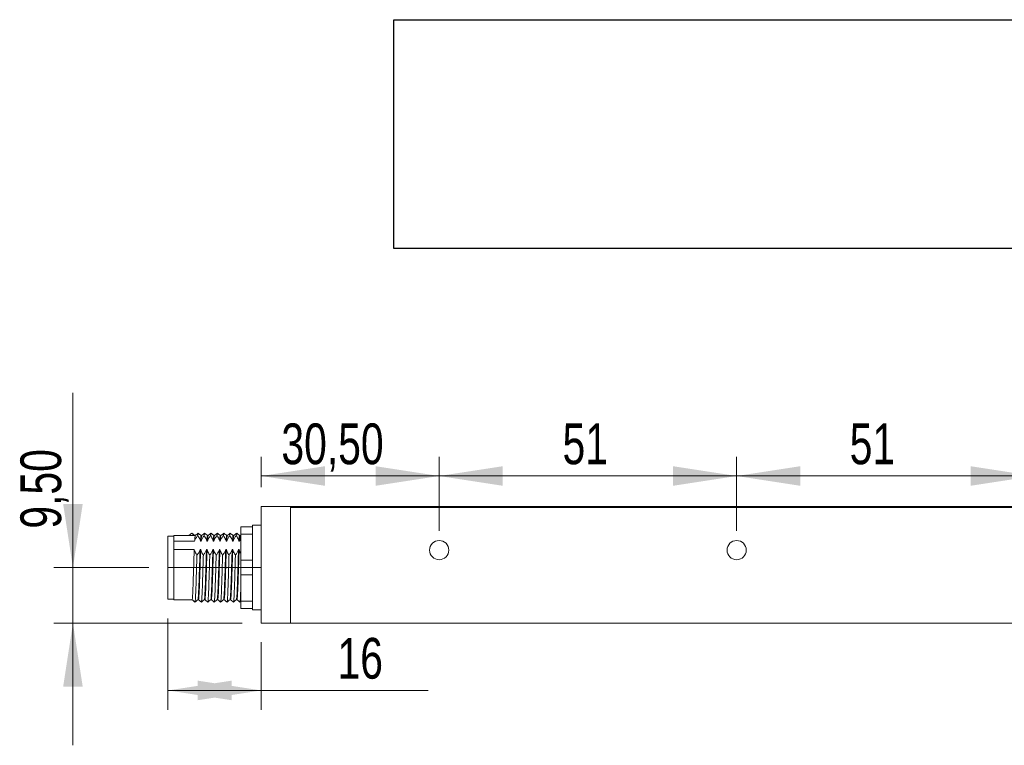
# Model space of a CAD drawing. Header units: millimetres. Extents: x 16 to 406, y 17 to 284.
# Tile 27 of 28: x 295 to 346, y 245 to 283. Entities that reach past the tile are written whole.
import ezdxf

# ---------------------------------------------------------------- set-up
doc = ezdxf.new("R2010")
doc.units = ezdxf.units.MM
doc.linetypes.add('CENTERX2', pattern=[20.32, 12.7, -2.54, 2.54, -2.54])
doc.styles.add('SLDTEXTSTYLE0', font='TXT', dxfattribs={"width": 0.75})
doc.dimstyles.new('SLDDIMSTYLE0', dxfattribs={"dimtxt": 2.116667, "dimasz": 3.302, "dimexe": 0, "dimexo": 0.0625, "dimgap": 0.529167, "dimtad": 1, "dimtoh": 1, "dimlfac": 3.3, "dimrnd": 1e-09, "dimzin": 12, "dimdsep": 46, "dimtxsty": 'SLDTEXTSTYLE0', "dimsah": 1, "dimcen": 0.09, "dimadec": 0, "dimazin": 0, "dimtfac": 1, "dimtofl": 0, "dimtmove": 0, "dimatfit": 3, "dimfxl": 1, "dimtolj": 1, "dimtzin": 12, "dimarcsym": 0})
doc.dimstyles.new('SLDDIMSTYLE2', dxfattribs={"dimtxt": 2.116667, "dimasz": 3.302, "dimexe": 0, "dimexo": 0.0625, "dimgap": 0.529167, "dimtad": 1, "dimtoh": 1, "dimlfac": 3.3, "dimrnd": 1e-09, "dimzin": 12, "dimdsep": 46, "dimtxsty": 'SLDTEXTSTYLE0', "dimsah": 1, "dimcen": 0.09, "dimadec": 0, "dimazin": 0, "dimtfac": 1, "dimtofl": 0, "dimtmove": 0, "dimatfit": 3, "dimfxl": 1, "dimtolj": 1, "dimtzin": 12, "dimarcsym": 0})
picture_1 = doc.add_image_def('image4.bmp', size_in_pixel=(285, 61))

# ---------------------------------------------------------------- blocks, each defined once
blk = doc.blocks.new('*D49')
at = {"color": 7, "linetype": 'Continuous', "lineweight": 0}
for p, q in [((297.621, 254.318), (297.621, 263.4)), ((301.559, 254.318), (296.621, 254.318)), ((297.621, 254.318), (297.621, 251.439)), ((306.408, 251.439), (296.621, 251.439)), ((297.621, 251.439), (297.621, 245.089))]:
    blk.add_line(p, q, dxfattribs=at)
for points in [[(297.621, 254.318), (298.129, 257.62), (297.113, 257.62)], [(297.621, 251.439), (297.113, 248.137), (298.129, 248.137)]]:
    blk.add_solid(points, dxfattribs=at)
at = {"color": 7, "linetype": 'Continuous', "lineweight": 0, "insert": (294.892, 256.342), "char_height": 2.1167, "attachment_point": 1, "rotation": 90, "style": 'SLDTEXTSTYLE0'}
blk.add_mtext('9,50', dxfattribs=at)
blk = doc.blocks.new('*D51')
at = {"color": 7, "linetype": 'Continuous', "lineweight": 0}
for p, q in [((307.408, 258.5), (307.408, 260.077)), ((316.65, 256.227), (316.65, 260.077)), ((307.408, 259.077), (316.65, 259.077))]:
    blk.add_line(p, q, dxfattribs=at)
for points in [[(307.408, 259.077), (310.71, 258.569), (310.71, 259.585)], [(316.65, 259.077), (313.348, 259.585), (313.348, 258.569)]]:
    blk.add_solid(points, dxfattribs=at)
at = {"color": 7, "linetype": 'Continuous', "lineweight": 0, "insert": (308.451, 261.806), "char_height": 2.1167, "attachment_point": 1, "style": 'SLDTEXTSTYLE0'}
blk.add_mtext('30,50', dxfattribs=at)
blk = doc.blocks.new('*D52')
at = {"color": 7, "linetype": 'Continuous', "lineweight": 0}
for p, q in [((316.65, 256.227), (316.65, 260.077)), ((332.105, 256.227), (332.105, 260.077)), ((332.105, 259.077), (316.65, 259.077))]:
    blk.add_line(p, q, dxfattribs=at)
for points in [[(316.65, 259.077), (319.952, 258.569), (319.952, 259.585)], [(332.105, 259.077), (328.803, 259.585), (328.803, 258.569)]]:
    blk.add_solid(points, dxfattribs=at)
at = {"color": 7, "linetype": 'Continuous', "lineweight": 0, "insert": (323.058, 261.806), "char_height": 2.1167, "attachment_point": 1, "style": 'SLDTEXTSTYLE0'}
blk.add_mtext('51', dxfattribs=at)
blk = doc.blocks.new('*D53')
at = {"color": 7, "linetype": 'Continuous', "lineweight": 0}
for p, q in [((332.105, 256.227), (332.105, 260.077)), ((347.559, 256.227), (347.559, 260.077)), ((332.105, 259.077), (347.559, 259.077))]:
    blk.add_line(p, q, dxfattribs=at)
for points in [[(332.105, 259.077), (335.407, 258.569), (335.407, 259.585)], [(347.559, 259.077), (344.257, 259.585), (344.257, 258.569)]]:
    blk.add_solid(points, dxfattribs=at)
at = {"color": 7, "linetype": 'Continuous', "lineweight": 0, "insert": (337.976, 261.806), "char_height": 2.1167, "attachment_point": 1, "style": 'SLDTEXTSTYLE0'}
blk.add_mtext('51', dxfattribs=at)
blk = doc.blocks.new('*D55')
at = {"color": 7, "linetype": 'Continuous', "lineweight": 0}
for p, q in [((302.559, 251.682), (302.559, 246.939)), ((307.408, 250.439), (307.408, 246.939)), ((302.559, 247.939), (307.408, 247.939)), ((307.408, 247.939), (316.082, 247.939))]:
    blk.add_line(p, q, dxfattribs=at)
for points in [[(302.559, 247.939), (305.861, 247.431), (305.861, 248.447)], [(307.408, 247.939), (304.106, 248.447), (304.106, 247.431)]]:
    blk.add_solid(points, dxfattribs=at)
at = {"color": 7, "linetype": 'Continuous', "lineweight": 0, "insert": (311.368, 250.667), "char_height": 2.1167, "attachment_point": 1, "style": 'SLDTEXTSTYLE0'}
blk.add_mtext('16', dxfattribs=at)

msp = doc.modelspace()

# ---------------------------------------------------------------- linework, layer by layer
at = {"color": 7, "linetype": 'Continuous', "lineweight": 15}
for p, q in [((307.4077, 251.4394), (307.4077, 257.5)), ((307.4077, 257.5), (308.9229, 257.5)), ((308.9229, 257.5), (370.7411, 257.5)), ((308.9229, 251.4394), (308.9229, 257.5)), ((308.9229, 257.4394), (308.9229, 251.4394)), ((370.7411, 257.4394), (308.9229, 257.4394)), ((306.3471, 256.4394), (306.9532, 256.4394)), ((306.3471, 256.0606), (306.3471, 256.4394)), ((306.9532, 256.5151), (306.9532, 256.4394)), ((306.9532, 256.4394), (306.9532, 256.0606)), ((302.5593, 254.3181), (302.5593, 255.9545)), ((302.8623, 255.6989), (302.8623, 255.9848)), ((303.6426, 255.9848), (303.7941, 256.106)), ((303.9456, 255.9848), (303.6426, 255.9848)), ((303.7941, 256.106), (303.9456, 255.9848)), ((306.9532, 256.0606), (306.3471, 256.0606)), ((306.3471, 256.0606), (306.3471, 254.6969)), ((306.9532, 256.0606), (306.9532, 255.8741)), ((306.9532, 255.8741), (306.9532, 254.8834)), ((302.8623, 255.6989), (302.8623, 255.4752)), ((302.8623, 255.6989), (303.9442, 255.6989)), ((302.8623, 255.4752), (302.8623, 255.2515)), ((304.2472, 255.6989), (304.2775, 255.6989)), ((304.5805, 255.6989), (304.6108, 255.6989)), ((304.9139, 255.6989), (304.9442, 255.6989)), ((305.2472, 255.6989), (305.2775, 255.6989)), ((305.5805, 255.6989), (305.6108, 255.6989)), ((305.9139, 255.6989), (305.9442, 255.6989)), ((306.2472, 255.6989), (306.2775, 255.6989)), ((303.9243, 255.2515), (302.8623, 255.2515)), ((302.8623, 252.6515), (302.8623, 255.2515)), ((304.2577, 255.2515), (304.2274, 255.2515)), ((304.591, 255.2515), (304.5607, 255.2515)), ((304.9243, 255.2515), (304.894, 255.2515)), ((305.2577, 255.2515), (305.2274, 255.2515)), ((305.591, 255.2515), (305.5607, 255.2515)), ((305.9243, 255.2515), (305.894, 255.2515)), ((306.2577, 255.2515), (306.2274, 255.2515)), ((306.9532, 254.8834), (306.9532, 254.6969)), ((302.5593, 252.6818), (302.5593, 254.3181)), ((306.3471, 254.6969), (306.9532, 254.6969)), ((306.3471, 253.9394), (306.3471, 254.6969)), ((306.9532, 254.6969), (306.9532, 253.9394)), ((306.9532, 253.9394), (306.3471, 253.9394)), ((306.3471, 253.9394), (306.3471, 252.5757)), ((306.9532, 253.9394), (306.9532, 253.7529)), ((306.9532, 253.7529), (306.9532, 252.7622)), ((306.9532, 252.7622), (306.9532, 252.5757)), ((306.3471, 252.5757), (306.9532, 252.5757)), ((306.3471, 252.1969), (306.3471, 252.5757)), ((306.9532, 252.5757), (306.9532, 252.1969)), ((306.9532, 252.1969), (306.3471, 252.1969)), ((306.9532, 252.1969), (306.9532, 252.1212)), ((307.4077, 251.4394), (308.9229, 251.4394)), ((308.9229, 251.4394), (372.2562, 251.4394))]:
    msp.add_line(p, q, dxfattribs=at)
at = {"color": 7, "linetype": 'CENTERX2', "lineweight": 0}
msp.add_line((302.5593, 254.3181), (307.4077, 254.3181), dxfattribs=at)
at = {"color": 7, "linetype": 'Continuous', "lineweight": 15}
for centre in [(316.6502, 255.2272), (332.1047, 255.2272)]:
    msp.add_circle(centre, 0.5, dxfattribs=at)
for points in [[(307.4077, 256.5151), (306.9532, 256.5151)], [(302.8623, 255.9545), (302.5593, 255.9545)], [(303.6375, 255.9848), (302.8623, 255.9848)], [(303.7953, 256.1002), (303.7941, 256.106)], [(303.9469, 255.9792), (303.9456, 255.9848)], [(303.9759, 255.9848), (303.9507, 255.9848)], [(304.3092, 255.9848), (304.2789, 255.9848)], [(304.6426, 255.9848), (304.6123, 255.9848)], [(304.976, 255.9848), (304.9457, 255.9848)], [(305.3092, 255.9848), (305.279, 255.9848)], [(305.6425, 255.9848), (305.6123, 255.9848)], [(305.9759, 255.9848), (305.9456, 255.9848)], [(306.2775, 255.6989), (306.3471, 255.8436)], [(306.3093, 255.9848), (306.2789, 255.9848)], [(306.3471, 256.0156), (306.308, 255.9843)], [(302.5593, 252.6818), (302.8623, 252.6818)], [(302.8623, 252.6515), (303.8092, 252.6515)], [(304.1122, 252.6515), (304.1425, 252.6515)], [(304.4456, 252.6515), (304.4759, 252.6515)], [(304.779, 252.6515), (304.8093, 252.6515)], [(305.1123, 252.6515), (305.1426, 252.6515)], [(305.4456, 252.6515), (305.4759, 252.6515)], [(305.7789, 252.6515), (305.8092, 252.6515)], [(306.1123, 252.6515), (306.1426, 252.6515)], [(306.2953, 252.5307), (306.3471, 252.5722)], [(306.9532, 252.1212), (307.4077, 252.1212)]]:
    msp.add_open_spline(points, degree=1, dxfattribs=at)
for points, knots in [([(303.9469, 255.9843), (303.9216, 256.0045), (303.8711, 256.0449), (303.8205, 256.0853), (303.7953, 256.1056)], [0, 0, 0, 0, 0.4999891, 1, 1, 1, 1]), ([(303.9442, 255.6989), (303.9657, 255.7478), (303.9981, 255.8213), (304.0575, 255.9154), (304.091, 255.9615), (304.1078, 255.9845)], [0, 0, 0, 0, 0.4964617, 0.7479036, 1, 1, 1, 1]), ([(303.9746, 255.9703), (303.9712, 255.9666), (303.9627, 255.9577), (303.9521, 255.8319), (303.9456, 255.7221), (303.9442, 255.6989)], [0, 0, 0, 0, 0.352783, 0.8636736, 1, 1, 1, 1]), ([(304.1263, 256.1056), (304.101, 256.0853), (304.0505, 256.0449), (304, 256.0045), (303.9747, 255.9843)], [0, 0, 0, 0, 0.5000014, 1, 1, 1, 1]), ([(304.1262, 256.0959), (304.124, 256.0954), (304.1181, 256.094), (304.1118, 256.0267), (304.1078, 255.9845)], [0, 0, 0, 0, 0.3738029, 1, 1, 1, 1]), ([(304.1078, 255.9845), (304.1217, 255.9631), (304.1583, 255.9066), (304.2088, 255.8119), (304.2344, 255.7367), (304.2472, 255.6989)], [0, 0, 0, 0, 0.2340911, 0.6153324, 1, 1, 1, 1]), ([(304.2802, 255.9843), (304.255, 256.0045), (304.2044, 256.0449), (304.1539, 256.0853), (304.1286, 256.1055)], [0, 0, 0, 0, 0.5000069, 1, 1, 1, 1]), ([(304.2789, 255.9736), (304.275, 255.9699), (304.2662, 255.9614), (304.2552, 255.832), (304.2486, 255.7221), (304.2472, 255.6989)], [0, 0, 0, 0, 0.3790162, 0.8691992, 1, 1, 1, 1]), ([(304.2775, 255.6989), (304.299, 255.7478), (304.3314, 255.8213), (304.3908, 255.9154), (304.4244, 255.9615), (304.4411, 255.9845)], [0, 0, 0, 0, 0.49646, 0.7479027, 1, 1, 1, 1]), ([(304.308, 255.9675), (304.3056, 255.9689), (304.2983, 255.9732), (304.2877, 255.8631), (304.28, 255.7392), (304.2775, 255.6989)], [0, 0, 0, 0, 0.2444122, 0.7546895, 1, 1, 1, 1]), ([(304.4596, 256.1056), (304.4344, 256.0853), (304.3838, 256.0449), (304.3333, 256.0045), (304.308, 255.9843)], [0, 0, 0, 0, 0.4999924, 1, 1, 1, 1]), ([(304.4596, 256.0928), (304.4579, 256.0948), (304.452, 256.1018), (304.4456, 256.0334), (304.4411, 255.9845)], [0, 0, 0, 0, 0.2858668, 1, 1, 1, 1]), ([(304.4411, 255.9845), (304.4551, 255.9631), (304.4917, 255.9066), (304.5421, 255.8119), (304.5677, 255.7367), (304.5805, 255.6989)], [0, 0, 0, 0, 0.2340903, 0.6153338, 1, 1, 1, 1]), ([(304.6136, 255.9843), (304.5883, 256.0045), (304.5378, 256.0449), (304.4872, 256.0853), (304.462, 256.1055)], [0, 0, 0, 0, 0.49999779, 1, 1, 1, 1]), ([(304.6123, 255.9683), (304.6095, 255.9704), (304.6017, 255.976), (304.5907, 255.8634), (304.583, 255.7392), (304.5805, 255.6989)], [0, 0, 0, 0, 0.27535, 0.764734, 1, 1, 1, 1]), ([(304.6108, 255.6989), (304.6324, 255.7478), (304.6648, 255.8213), (304.7242, 255.9154), (304.7577, 255.9615), (304.7745, 255.9845)], [0, 0, 0, 0, 0.4964617, 0.7479036, 1, 1, 1, 1]), ([(304.6414, 255.9709), (304.64, 255.9737), (304.6337, 255.9872), (304.6233, 255.8914), (304.6145, 255.755), (304.6108, 255.6989)], [0, 0, 0, 0, 0.1368642, 0.6456091, 1, 1, 1, 1]), ([(304.793, 256.1056), (304.7677, 256.0853), (304.7172, 256.0449), (304.6666, 256.0045), (304.6414, 255.9843)], [0, 0, 0, 0, 0.5000105, 1, 1, 1, 1]), ([(304.793, 256.0929), (304.7918, 256.0959), (304.7858, 256.1108), (304.7795, 256.0407), (304.7745, 255.9845)], [0, 0, 0, 0, 0.1983781, 1, 1, 1, 1]), ([(304.7745, 255.9845), (304.7884, 255.9631), (304.825, 255.9066), (304.8754, 255.8119), (304.901, 255.7367), (304.9139, 255.6989)], [0, 0, 0, 0, 0.23409089, 0.61533542, 1, 1, 1, 1]), ([(304.9469, 255.9843), (304.9216, 256.0045), (304.8711, 256.0449), (304.8206, 256.0853), (304.7953, 256.1055)], [0, 0, 0, 0, 0.4999887, 1, 1, 1, 1]), ([(304.9457, 255.9693), (304.9439, 255.9733), (304.9372, 255.9889), (304.9263, 255.8919), (304.9175, 255.7551), (304.9139, 255.6989)], [0, 0, 0, 0, 0.1723371, 0.6601738, 1, 1, 1, 1]), ([(304.9747, 255.9804), (304.9744, 255.9815), (304.9691, 255.9997), (304.959, 255.9162), (304.949, 255.7692), (304.9442, 255.6989)], [0, 0, 0, 0, 0.0303201, 0.5366776, 1, 1, 1, 1]), ([(304.9442, 255.6989), (304.9657, 255.7478), (304.9981, 255.8213), (305.0575, 255.9154), (305.091, 255.9615), (305.1078, 255.9845)], [0, 0, 0, 0, 0.4964617, 0.7479036, 1, 1, 1, 1]), ([(305.1263, 256.1056), (305.101, 256.0853), (305.0505, 256.0449), (305, 256.0045), (304.9747, 255.9843)], [0, 0, 0, 0, 0.5000014, 1, 1, 1, 1]), ([(305.1287, 256.0927), (305.1276, 256.0975), (305.1214, 256.1239), (305.1145, 256.0605), (305.1085, 255.9928), (305.1078, 255.9845)], [0, 0, 0, 0, 0.1663824, 0.8977941, 1, 1, 1, 1]), ([(305.1078, 255.9845), (305.1217, 255.9631), (305.1583, 255.9066), (305.2088, 255.8119), (305.2344, 255.7367), (305.2472, 255.6989)], [0, 0, 0, 0, 0.23409089, 0.61533542, 1, 1, 1, 1]), ([(305.2802, 255.9843), (305.255, 256.0045), (305.2044, 256.0449), (305.1539, 256.0853), (305.1286, 256.1055)], [0, 0, 0, 0, 0.5000069, 1, 1, 1, 1]), ([(305.2803, 255.9722), (305.2791, 255.9768), (305.273, 256.001), (305.262, 255.9181), (305.252, 255.7698), (305.2472, 255.6989)], [0, 0, 0, 0, 0.10745878, 0.57353519, 1, 1, 1, 1]), ([(305.2775, 255.6989), (305.299, 255.7478), (305.3314, 255.8213), (305.3909, 255.9154), (305.4244, 255.9615), (305.4411, 255.9845)], [0, 0, 0, 0, 0.4964617, 0.7479036, 1, 1, 1, 1]), ([(305.308, 255.9759), (305.3037, 255.9675), (305.2939, 255.9479), (305.2835, 255.7894), (305.2775, 255.6989)], [0, 0, 0, 0, 0.4292935, 1, 1, 1, 1]), ([(305.4596, 256.1056), (305.4344, 256.0853), (305.3838, 256.0449), (305.3333, 256.0045), (305.308, 255.9843)], [0, 0, 0, 0, 0.5000014, 1, 1, 1, 1]), ([(305.4595, 256.0966), (305.4553, 256.0881), (305.4493, 256.0761), (305.443, 256.0054), (305.4411, 255.9845)], [0, 0, 0, 0, 0.7055929, 1, 1, 1, 1]), ([(305.4411, 255.9845), (305.4551, 255.9631), (305.4917, 255.9066), (305.5421, 255.8119), (305.5677, 255.7367), (305.5805, 255.6989)], [0, 0, 0, 0, 0.2340911, 0.6153324, 1, 1, 1, 1]), ([(305.6136, 255.9843), (305.5883, 256.0045), (305.5378, 256.0449), (305.4872, 256.0853), (305.462, 256.1055)], [0, 0, 0, 0, 0.5000069, 1, 1, 1, 1]), ([(305.6123, 255.9808), (305.6076, 255.9721), (305.5973, 255.9528), (305.5865, 255.7888), (305.5805, 255.6989)], [0, 0, 0, 0, 0.4521026, 1, 1, 1, 1]), ([(305.6108, 255.6989), (305.6324, 255.7478), (305.6648, 255.8213), (305.7242, 255.9154), (305.7577, 255.9615), (305.7745, 255.9845)], [0, 0, 0, 0, 0.49646, 0.7479027, 1, 1, 1, 1]), ([(305.6413, 255.9688), (305.6382, 255.9673), (305.6317, 255.9642), (305.6213, 255.863), (305.6143, 255.7536), (305.6108, 255.6989)], [0, 0, 0, 0, 0.3199399, 0.6601006, 1, 1, 1, 1]), ([(305.793, 256.1056), (305.7677, 256.0853), (305.7172, 256.0449), (305.6666, 256.0045), (305.6414, 255.9843)], [0, 0, 0, 0, 0.4999924, 1, 1, 1, 1]), ([(305.7929, 256.089), (305.7897, 256.0883), (305.7838, 256.0871), (305.7775, 256.0174), (305.7745, 255.9845)], [0, 0, 0, 0, 0.5279249, 1, 1, 1, 1]), ([(305.7745, 255.9845), (305.7884, 255.9631), (305.825, 255.9066), (305.8754, 255.8119), (305.901, 255.7367), (305.9139, 255.6989)], [0, 0, 0, 0, 0.2340903, 0.6153338, 1, 1, 1, 1]), ([(305.9469, 255.9843), (305.9216, 256.0045), (305.8711, 256.0449), (305.8206, 256.0853), (305.7953, 256.1055)], [0, 0, 0, 0, 0.49999779, 1, 1, 1, 1]), ([(305.9456, 255.9714), (305.942, 255.97), (305.9352, 255.9673), (305.9243, 255.8633), (305.9174, 255.7537), (305.9139, 255.6989)], [0, 0, 0, 0, 0.347599, 0.6739249, 1, 1, 1, 1]), ([(305.9442, 255.6989), (305.9657, 255.7478), (305.9981, 255.8213), (306.0575, 255.9154), (306.091, 255.9615), (306.1078, 255.9845)], [0, 0, 0, 0, 0.4964617, 0.7479036, 1, 1, 1, 1]), ([(305.9747, 255.9679), (305.9726, 255.9702), (305.9667, 255.9769), (305.9563, 255.8851), (305.9482, 255.761), (305.9442, 255.6989)], [0, 0, 0, 0, 0.21195888, 0.60547121, 1, 1, 1, 1]), ([(306.1263, 256.1056), (306.101, 256.0853), (306.0505, 256.0449), (306, 256.0045), (305.9747, 255.9843)], [0, 0, 0, 0, 0.5000105, 1, 1, 1, 1]), ([(306.1262, 256.0878), (306.1242, 256.0908), (306.1182, 256.0994), (306.1119, 256.0297), (306.1078, 255.9845)], [0, 0, 0, 0, 0.3516165, 1, 1, 1, 1]), ([(306.1078, 255.9845), (306.1217, 255.9631), (306.1583, 255.9066), (306.2088, 255.8119), (306.2344, 255.7367), (306.2472, 255.6989)], [0, 0, 0, 0, 0.23409089, 0.61533542, 1, 1, 1, 1]), ([(306.2802, 255.9843), (306.255, 256.0045), (306.2044, 256.0449), (306.1539, 256.0853), (306.1286, 256.1055)], [0, 0, 0, 0, 0.4999887, 1, 1, 1, 1]), ([(306.2789, 255.968), (306.2765, 255.9711), (306.2702, 255.9792), (306.2593, 255.8855), (306.2513, 255.7612), (306.2472, 255.6989)], [0, 0, 0, 0, 0.2442584, 0.6216418, 1, 1, 1, 1]), ([(306.308, 255.9731), (306.307, 255.9758), (306.3016, 255.9897), (306.2913, 255.9053), (306.2821, 255.7679), (306.2775, 255.6989)], [0, 0, 0, 0, 0.1047587, 0.550846, 1, 1, 1, 1]), ([(303.9243, 255.2515), (303.9223, 255.1975), (303.915, 255.0066), (303.9022, 254.6373), (303.8878, 254.1527), (303.8721, 253.6807), (303.8564, 253.263), (303.8419, 252.9281), (303.8259, 252.7222), (303.8153, 252.6337), (303.8097, 252.6557), (303.8092, 252.6578)], [0, 0, 0, 0, 0.0531469, 0.1877034, 0.3192349, 0.4531414, 0.5871672, 0.7186424, 0.8531452, 0.9862195, 1, 1, 1, 1]), ([(304.0637, 254.9659), (304.0498, 254.9874), (304.0132, 255.0438), (303.9628, 255.1385), (303.9372, 255.2137), (303.9243, 255.2515)], [0, 0, 0, 0, 0.234091, 0.6153357, 1, 1, 1, 1]), ([(304.0637, 254.9659), (304.0594, 254.8312), (304.0509, 254.5647), (304.0383, 254.1088), (304.0236, 253.6345), (304.0079, 253.1861), (303.9935, 252.8273), (303.9775, 252.6049), (303.9664, 252.5107), (303.9604, 252.5375), (303.9595, 252.5417)], [0, 0, 0, 0, 0.1203535, 0.2380748, 0.3856398, 0.5333362, 0.6782226, 0.8264445, 0.9730927, 1, 1, 1, 1]), ([(304.2274, 255.2515), (304.2058, 255.2027), (304.1734, 255.1291), (304.114, 255.035), (304.0805, 254.989), (304.0637, 254.9659)], [0, 0, 0, 0, 0.4964598, 0.7479031, 1, 1, 1, 1]), ([(304.2274, 255.2515), (304.2253, 255.1975), (304.2181, 255.0066), (304.2053, 254.6373), (304.1908, 254.1527), (304.1751, 253.6807), (304.1594, 253.2631), (304.145, 252.9277), (304.129, 252.7237), (304.1187, 252.6342), (304.1136, 252.6528), (304.1136, 252.6531)], [0, 0, 0, 0, 0.0537753, 0.1899229, 0.3230097, 0.4584996, 0.5941102, 0.72714, 0.8632332, 0.9978811, 1, 1, 1, 1]), ([(304.2577, 255.2515), (304.2567, 255.2269), (304.2506, 255.0671), (304.2389, 254.7387), (304.2241, 254.2562), (304.2089, 253.7779), (304.1929, 253.3458), (304.1785, 252.9907), (304.1627, 252.7549), (304.1506, 252.6447), (304.1441, 252.662), (304.1425, 252.6661)], [0, 0, 0, 0, 0.0244712, 0.1591536, 0.2912353, 0.4244078, 0.5588904, 0.6903542, 0.8244465, 0.9583001, 1, 1, 1, 1]), ([(304.3971, 254.9659), (304.3831, 254.9874), (304.3465, 255.0438), (304.2961, 255.1385), (304.2705, 255.2137), (304.2577, 255.2515)], [0, 0, 0, 0, 0.2340912, 0.6153326, 1, 1, 1, 1]), ([(304.3971, 254.9659), (304.3933, 254.849), (304.3859, 254.6178), (304.3742, 254.2013), (304.3604, 253.7386), (304.3444, 253.2751), (304.33, 252.8939), (304.3143, 252.6422), (304.3025, 252.5247), (304.2964, 252.5407), (304.2953, 252.5438)], [0, 0, 0, 0, 0.107338, 0.2123578, 0.362642, 0.5144041, 0.6627605, 0.8140822, 0.9651347, 1, 1, 1, 1]), ([(304.5607, 255.2515), (304.5392, 255.2027), (304.5068, 255.1291), (304.4474, 255.035), (304.4138, 254.989), (304.3971, 254.9659)], [0, 0, 0, 0, 0.49645772, 0.74790411, 1, 1, 1, 1]), ([(304.5607, 255.2515), (304.5598, 255.2269), (304.5536, 255.0671), (304.5419, 254.7387), (304.5272, 254.2562), (304.5119, 253.7778), (304.4959, 253.3459), (304.4815, 252.9905), (304.4658, 252.7559), (304.4541, 252.6464), (304.448, 252.6612), (304.4469, 252.6639)], [0, 0, 0, 0, 0.0247588, 0.1610244, 0.2946586, 0.4293965, 0.5654599, 0.6984691, 0.8341375, 0.9695645, 1, 1, 1, 1]), ([(304.591, 255.2515), (304.5858, 255.112), (304.5754, 254.8346), (304.5603, 254.3562), (304.5456, 253.8772), (304.5295, 253.4322), (304.5149, 253.0581), (304.4995, 252.7944), (304.4861, 252.6573), (304.4785, 252.6654), (304.4759, 252.6682)], [0, 0, 0, 0, 0.1325269, 0.2634701, 0.3957069, 0.5303774, 0.6622479, 0.7956651, 0.9300362, 1, 1, 1, 1]), ([(304.7304, 254.9659), (304.7165, 254.9874), (304.6799, 255.0438), (304.6294, 255.1385), (304.6038, 255.2137), (304.591, 255.2515)], [0, 0, 0, 0, 0.234091, 0.6153357, 1, 1, 1, 1]), ([(304.7304, 254.9659), (304.7272, 254.8668), (304.7209, 254.6704), (304.71, 254.2933), (304.6971, 253.8449), (304.6811, 253.3679), (304.6664, 252.9663), (304.651, 252.6843), (304.638, 252.5393), (304.6309, 252.5464), (304.6287, 252.5486)], [0, 0, 0, 0, 0.0913392, 0.1811331, 0.3303673, 0.4823474, 0.6311683, 0.7817344, 0.9333766, 1, 1, 1, 1]), ([(304.894, 255.2515), (304.8725, 255.2027), (304.8401, 255.1291), (304.7807, 255.035), (304.7472, 254.989), (304.7304, 254.9659)], [0, 0, 0, 0, 0.49646147, 0.74790389, 1, 1, 1, 1]), ([(304.894, 255.2515), (304.8888, 255.112), (304.8785, 254.8346), (304.8634, 254.3562), (304.8487, 253.8772), (304.8326, 253.4323), (304.8179, 253.0579), (304.8025, 252.7951), (304.7895, 252.66), (304.7824, 252.6666), (304.7803, 252.6686)], [0, 0, 0, 0, 0.1340794, 0.2665565, 0.4003424, 0.5365905, 0.6700058, 0.804986, 0.9409311, 1, 1, 1, 1]), ([(304.9243, 255.2515), (304.9197, 255.1278), (304.9105, 254.8812), (304.8962, 254.4426), (304.8823, 253.9781), (304.8663, 253.5218), (304.8512, 253.1299), (304.8363, 252.8402), (304.8216, 252.6717), (304.8129, 252.6664), (304.8093, 252.6642)], [0, 0, 0, 0, 0.1182457, 0.2356841, 0.3672649, 0.5018402, 0.6345152, 0.766992, 0.9016006, 1, 1, 1, 1]), ([(305.0637, 254.9659), (305.0498, 254.9874), (305.0132, 255.0438), (304.9628, 255.1385), (304.9372, 255.2137), (304.9243, 255.2515)], [0, 0, 0, 0, 0.234091, 0.6153357, 1, 1, 1, 1]), ([(305.0637, 254.9659), (305.0586, 254.8017), (305.0483, 254.4741), (305.0338, 253.9524), (305.0178, 253.4642), (305.0027, 253.0433), (304.9878, 252.7333), (304.9735, 252.5557), (304.9653, 252.5494), (304.9621, 252.5469)], [0, 0, 0, 0, 0.1493243, 0.2979113, 0.449879, 0.5997015, 0.7493001, 0.9013054, 1, 1, 1, 1]), ([(305.2274, 255.2515), (305.2058, 255.2027), (305.1734, 255.1291), (305.114, 255.035), (305.0805, 254.989), (305.0637, 254.9659)], [0, 0, 0, 0, 0.49646147, 0.74790389, 1, 1, 1, 1]), ([(305.2274, 255.2515), (305.2227, 255.1278), (305.2135, 254.8812), (305.1992, 254.4426), (305.1853, 253.9781), (305.1693, 253.5218), (305.1542, 253.1298), (305.1393, 252.8407), (305.125, 252.6754), (305.1168, 252.6695), (305.1136, 252.6671)], [0, 0, 0, 0, 0.1196196, 0.2384226, 0.3715322, 0.507671, 0.6418876, 0.7759037, 0.9120763, 1, 1, 1, 1]), ([(305.2577, 255.2515), (305.2536, 255.1435), (305.2455, 254.9276), (305.2322, 254.5286), (305.2189, 254.0804), (305.203, 253.6144), (305.1875, 253.2061), (305.173, 252.892), (305.1571, 252.6881), (305.1474, 252.6653), (305.1426, 252.6542)], [0, 0, 0, 0, 0.1039489, 0.2076301, 0.3390087, 0.473257, 0.6067897, 0.7385058, 0.8731197, 1, 1, 1, 1]), ([(305.3971, 254.9659), (305.3832, 254.9874), (305.3465, 255.0438), (305.2961, 255.1385), (305.2705, 255.2137), (305.2577, 255.2515)], [0, 0, 0, 0, 0.234091, 0.6153357, 1, 1, 1, 1]), ([(305.3971, 254.9659), (305.393, 254.8375), (305.3837, 254.5472), (305.3704, 254.0623), (305.3545, 253.5635), (305.3391, 253.1251), (305.3245, 252.7887), (305.3091, 252.5742), (305.2997, 252.5499), (305.2954, 252.5387)], [0, 0, 0, 0, 0.11766564, 0.26600213, 0.41757765, 0.56834559, 0.71706289, 0.86905122, 1, 1, 1, 1]), ([(305.5607, 255.2515), (305.5392, 255.2027), (305.5068, 255.1291), (305.4474, 255.035), (305.4139, 254.989), (305.3971, 254.9659)], [0, 0, 0, 0, 0.4964598, 0.7479031, 1, 1, 1, 1]), ([(305.5607, 255.2515), (305.5566, 255.1435), (305.5486, 254.9276), (305.5352, 254.5286), (305.5219, 254.0804), (305.5061, 253.6145), (305.4906, 253.206), (305.476, 252.8924), (305.4606, 252.6926), (305.4512, 252.6699), (305.4469, 252.6595)], [0, 0, 0, 0, 0.105132, 0.2099933, 0.3428674, 0.4786437, 0.6136963, 0.7469116, 0.8830578, 1, 1, 1, 1]), ([(305.591, 255.2515), (305.5875, 255.1589), (305.5806, 254.9737), (305.5682, 254.6137), (305.5554, 254.1837), (305.5398, 253.7096), (305.524, 253.2874), (305.5096, 252.9464), (305.4937, 252.7313), (305.4825, 252.6369), (305.4767, 252.6579), (305.4759, 252.6609)], [0, 0, 0, 0, 0.0896339, 0.1793368, 0.3109615, 0.4446465, 0.5788087, 0.7102085, 0.8445875, 0.9778942, 1, 1, 1, 1]), ([(305.7304, 254.9659), (305.7165, 254.9874), (305.6799, 255.0438), (305.6294, 255.1385), (305.6039, 255.2137), (305.591, 255.2515)], [0, 0, 0, 0, 0.2340871, 0.6153324, 1, 1, 1, 1]), ([(305.7304, 254.9659), (305.7274, 254.8731), (305.7193, 254.6194), (305.7069, 254.1732), (305.6913, 253.6656), (305.6755, 253.2121), (305.6611, 252.8475), (305.6452, 252.6123), (305.6336, 252.5198), (305.6274, 252.5361), (305.6262, 252.5393)], [0, 0, 0, 0, 0.08365518, 0.22873889, 0.37609294, 0.52397279, 0.66880858, 0.81692743, 0.96386453, 1, 1, 1, 1]), ([(305.894, 255.2515), (305.8725, 255.2027), (305.8401, 255.1291), (305.7807, 255.035), (305.7472, 254.989), (305.7304, 254.9659)], [0, 0, 0, 0, 0.49645772, 0.74790411, 1, 1, 1, 1]), ([(305.894, 255.2515), (305.8905, 255.1589), (305.8836, 254.9737), (305.8713, 254.6137), (305.8584, 254.1837), (305.8428, 253.7096), (305.827, 253.2874), (305.8126, 252.9464), (305.7967, 252.7313), (305.7856, 252.6369), (305.7797, 252.6579), (305.7789, 252.6609)], [0, 0, 0, 0, 0.0896339, 0.1793368, 0.3109615, 0.4446465, 0.5788087, 0.7102085, 0.8445875, 0.9778942, 1, 1, 1, 1]), ([(305.9243, 255.2515), (305.9184, 255.0919), (305.9072, 254.7919), (305.8917, 254.2862), (305.8766, 253.8077), (305.8606, 253.3713), (305.8461, 253.0105), (305.8304, 252.7661), (305.8179, 252.6483), (305.8111, 252.6633), (305.8092, 252.6674)], [0, 0, 0, 0, 0.150393, 0.2827457, 0.4156737, 0.5502671, 0.6818345, 0.8157776, 0.9498401, 1, 1, 1, 1]), ([(306.0637, 254.9659), (306.0498, 254.9874), (306.0132, 255.0438), (305.9628, 255.1385), (305.9372, 255.2137), (305.9243, 255.2515)], [0, 0, 0, 0, 0.234091, 0.6153357, 1, 1, 1, 1]), ([(306.0637, 254.9659), (306.0619, 254.9085), (306.0548, 254.6905), (306.0432, 254.2844), (306.0281, 253.7704), (306.0121, 253.3024), (305.9976, 252.9155), (305.982, 252.6527), (305.9698, 252.5326), (305.9634, 252.5405), (305.962, 252.5423)], [0, 0, 0, 0, 0.05343732, 0.20279024, 0.35279216, 0.50467283, 0.65313981, 0.80428686, 0.95556861, 1, 1, 1, 1]), ([(306.2274, 255.2515), (306.2058, 255.2027), (306.1734, 255.1291), (306.114, 255.035), (306.0805, 254.989), (306.0637, 254.9659)], [0, 0, 0, 0, 0.49646147, 0.74790389, 1, 1, 1, 1]), ([(306.2274, 255.2515), (306.2214, 255.0919), (306.2103, 254.7919), (306.1947, 254.2862), (306.1796, 253.8077), (306.1636, 253.3713), (306.1491, 253.0105), (306.1335, 252.7661), (306.1209, 252.6483), (306.1141, 252.6633), (306.1123, 252.6674)], [0, 0, 0, 0, 0.150393, 0.2827457, 0.4156737, 0.5502671, 0.6818345, 0.8157776, 0.9498401, 1, 1, 1, 1]), ([(306.2577, 255.2515), (306.2529, 255.1238), (306.2429, 254.8564), (306.228, 254.3897), (306.2133, 253.9073), (306.1972, 253.4588), (306.1825, 253.0792), (306.1672, 252.8075), (306.1534, 252.6614), (306.1455, 252.666), (306.1426, 252.6677)], [0, 0, 0, 0, 0.1219192, 0.2551626, 0.3871567, 0.5218245, 0.6538918, 0.7870498, 0.9215179, 1, 1, 1, 1]), ([(306.3471, 255.0478), (306.3303, 255.0779), (306.2933, 255.1442), (306.2702, 255.2137), (306.2577, 255.2515)], [0, 0, 0, 0, 0.4547384, 1, 1, 1, 1]), ([(306.3471, 253.36), (306.3427, 253.2369), (306.3334, 252.9733), (306.3187, 252.6992), (306.3053, 252.5451), (306.2978, 252.5462), (306.2954, 252.5466)], [0, 0, 0, 0, 0.2583868, 0.5530059, 0.8505224, 1, 1, 1, 1]), ([(303.808, 252.652), (303.8333, 252.6318), (303.8838, 252.5913), (303.9344, 252.5509), (303.9596, 252.5307)], [0, 0, 0, 0, 0.4999981, 1, 1, 1, 1]), ([(303.962, 252.5307), (303.9872, 252.551), (304.0378, 252.5914), (304.0883, 252.6318), (304.1136, 252.652)], [0, 0, 0, 0, 0.4999929, 1, 1, 1, 1]), ([(304.1414, 252.652), (304.1666, 252.6318), (304.2172, 252.5913), (304.2677, 252.5509), (304.293, 252.5307)], [0, 0, 0, 0, 0.5000072, 1, 1, 1, 1]), ([(304.2953, 252.5307), (304.3206, 252.551), (304.3711, 252.5914), (304.4216, 252.6318), (304.4469, 252.652)], [0, 0, 0, 0, 0.500002, 1, 1, 1, 1]), ([(304.4747, 252.652), (304.5, 252.6318), (304.5505, 252.5913), (304.601, 252.5509), (304.6263, 252.5307)], [0, 0, 0, 0, 0.499989, 1, 1, 1, 1]), ([(304.6286, 252.5307), (304.6539, 252.551), (304.7044, 252.5914), (304.755, 252.6318), (304.7802, 252.652)], [0, 0, 0, 0, 0.5000111, 1, 1, 1, 1]), ([(304.808, 252.652), (304.8333, 252.6318), (304.8838, 252.5913), (304.9344, 252.5509), (304.9596, 252.5307)], [0, 0, 0, 0, 0.499989, 1, 1, 1, 1]), ([(304.962, 252.5307), (304.9872, 252.551), (305.0378, 252.5914), (305.0883, 252.6318), (305.1136, 252.652)], [0, 0, 0, 0, 0.5000111, 1, 1, 1, 1]), ([(305.1414, 252.652), (305.1666, 252.6318), (305.2172, 252.5913), (305.2677, 252.5509), (305.293, 252.5307)], [0, 0, 0, 0, 0.4999981, 1, 1, 1, 1]), ([(305.2953, 252.5307), (305.3206, 252.551), (305.3711, 252.5914), (305.4216, 252.6318), (305.4469, 252.652)], [0, 0, 0, 0, 0.4999929, 1, 1, 1, 1]), ([(305.4747, 252.652), (305.5, 252.6318), (305.5505, 252.5913), (305.601, 252.5509), (305.6263, 252.5307)], [0, 0, 0, 0, 0.5000072, 1, 1, 1, 1]), ([(305.6286, 252.5307), (305.6539, 252.551), (305.7044, 252.5914), (305.755, 252.6318), (305.7802, 252.652)], [0, 0, 0, 0, 0.500002, 1, 1, 1, 1]), ([(305.808, 252.652), (305.8333, 252.6318), (305.8838, 252.5913), (305.9344, 252.5509), (305.9596, 252.5307)], [0, 0, 0, 0, 0.499989, 1, 1, 1, 1]), ([(305.962, 252.5307), (305.9872, 252.551), (306.0378, 252.5914), (306.0883, 252.6318), (306.1136, 252.652)], [0, 0, 0, 0, 0.5000111, 1, 1, 1, 1]), ([(306.1414, 252.652), (306.1666, 252.6318), (306.2172, 252.5913), (306.2677, 252.5509), (306.293, 252.5307)], [0, 0, 0, 0, 0.499989, 1, 1, 1, 1])]:
    msp.add_open_spline(points, degree=3, knots=knots, dxfattribs=at)

# ---------------------------------------------------------------- dimensions: what is measured, and where the dimension line sits
at = {"color": 7, "linetype": 'Continuous', "lineweight": 0}
dim = msp.add_linear_dim(base=(297.6208, 251.4394), p1=(302.5593, 254.3181), p2=(307.4077, 251.4394), angle=90, dimstyle='SLDDIMSTYLE2', dxfattribs=at)
dim.commit()
dim.dimension.update_dxf_attribs({"geometry": '*D49', "text_midpoint": (297.6208, 259.0772), "dimtype": 160})
for base, p1, p2, picture, middle in [((316.6502, 259.0772), (307.4077, 257.5), (316.6502, 255.2272), '*D51', (311.9664, 259.0772)), ((316.6502, 259.0772), (332.1047, 255.2272), (316.6502, 255.2272), '*D52', (324.6217, 259.0772)), ((347.5593, 259.0772), (332.1047, 255.2272), (347.5593, 255.2272), '*D53', (339.5389, 259.0772)), ((307.4077, 247.9388), (302.5593, 252.6818), (307.4077, 251.4394), '*D55', (312.9309, 247.9388))]:
    dim = msp.add_linear_dim(base=base, p1=p1, p2=p2, dimstyle='SLDDIMSTYLE0', dxfattribs=at)
    dim.commit()
    dim.dimension.update_dxf_attribs({"geometry": picture, "text_midpoint": middle, "dimtype": 160})

# ---------------------------------------------------------------- pictures from other files: only their frames are drawn
image = msp.add_image(picture_1, insert=(314.2972, 270.8846), size_in_units=(55.5631, 11.8925))
image.dxf.flags = 7

doc.saveas('drawing.dxf')
